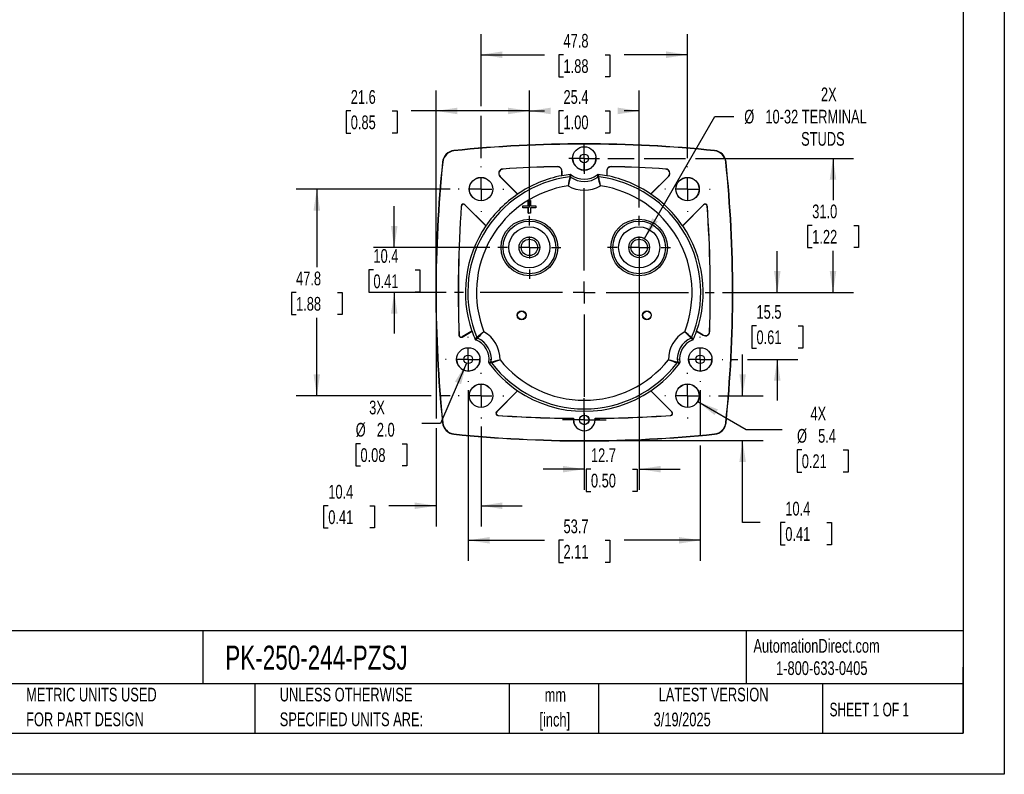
# Model space of a CAD drawing. Header units: millimetres. Extents: x 0 to 419, y 0 to 324.
# Tile 8 of 13: x 191 to 419, y 0 to 175. Entities that reach past the tile are written whole.
import ezdxf

# ---------------------------------------------------------------- set-up
doc = ezdxf.new("R2010")
doc.units = ezdxf.units.MM
doc.header["$LTSCALE"] = 1.5
doc.linetypes.add('CENTERX2', pattern=[20.32, 12.7, -2.54, 2.54, -2.54])
doc.layers.add('CENTER', color=40, linetype='CENTERX2')
doc.layers.add('DIMENSIONS', color=140, linetype='Continuous', lineweight=25)
doc.layers.add('TEXT', color=140, linetype='Continuous', lineweight=25)
doc.styles.add('SLDTEXTSTYLE0', font='TXT', dxfattribs={"width": 0.7})
doc.styles.add('SLDTEXTSTYLE1', font='TXT', dxfattribs={"width": 0.65})
doc.dimstyles.new('SLDDIMSTYLE0', dxfattribs={"dimtxt": 3.237012, "dimasz": 4.953, "dimexe": 0, "dimexo": 0.0625, "dimgap": 0.809253, "dimtad": 0, "dimtih": 1, "dimtoh": 1, "dimrnd": 1e-09, "dimzin": 12, "dimdsep": 46, "dimtxsty": 'SLDTEXTSTYLE0', "dimsah": 1, "dimcen": 0.09, "dimadec": 0, "dimazin": 3, "dimtfac": 1, "dimtofl": 0, "dimtmove": 0, "dimatfit": 3, "dimfxl": 0, "dimfrac": 2, "dimtolj": 1, "dimtzin": 12, "dimarcsym": 0})
doc.dimstyles.new('SLDDIMSTYLE2', dxfattribs={"dimtxt": 3.237012, "dimasz": 4.953, "dimexe": 0, "dimexo": 0.0625, "dimgap": 0.809253, "dimtad": 0, "dimtih": 1, "dimtoh": 1, "dimrnd": 1e-09, "dimzin": 12, "dimdsep": 46, "dimtxsty": 'SLDTEXTSTYLE0', "dimsah": 1, "dimcen": 0.09, "dimadec": 0, "dimazin": 3, "dimtfac": 1, "dimtmove": 0, "dimatfit": 0, "dimfxl": 0, "dimfrac": 2, "dimtolj": 1, "dimtzin": 12, "dimarcsym": 0})
doc.dimstyles.new('SLDDIMSTYLE4', dxfattribs={"dimtxt": 3.237012, "dimasz": 4.953, "dimexe": 0, "dimexo": 0.0625, "dimgap": 0.809253, "dimtad": 0, "dimtih": 1, "dimtoh": 1, "dimrnd": 1e-09, "dimzin": 4, "dimdsep": 46, "dimtxsty": 'SLDTEXTSTYLE0', "dimsah": 1, "dimcen": 0.09, "dimadec": 0, "dimazin": 1, "dimtfac": 1, "dimtofl": 0, "dimtmove": 0, "dimatfit": 3, "dimfxl": 0, "dimfrac": 2, "dimtolj": 1, "dimtzin": 12, "dimarcsym": 0})
doc.dimstyles.new('SLDDIMSTYLE5', dxfattribs={"dimtxt": 3.237012, "dimasz": 4.953, "dimexe": 0, "dimexo": 0.0625, "dimgap": 0.809253, "dimtad": 0, "dimtih": 1, "dimtoh": 1, "dimrnd": 1e-09, "dimzin": 12, "dimdsep": 46, "dimtxsty": 'SLDTEXTSTYLE0', "dimsah": 1, "dimcen": 0, "dimadec": 0, "dimazin": 3, "dimtfac": 1, "dimtofl": 0, "dimtmove": 0, "dimatfit": 3, "dimfxl": 0, "dimfrac": 2, "dimtolj": 1, "dimtzin": 12, "dimarcsym": 0})
doc.dimstyles.new('SLDDIMSTYLE6', dxfattribs={"dimtxt": 3.237012, "dimasz": 4.953, "dimexe": 0, "dimexo": 0.0625, "dimgap": 0.809253, "dimtad": 0, "dimtih": 1, "dimtoh": 1, "dimrnd": 1e-09, "dimzin": 12, "dimdsep": 46, "dimtxsty": 'SLDTEXTSTYLE0', "dimsah": 1, "dimcen": 0, "dimadec": 0, "dimazin": 3, "dimtfac": 1, "dimtofl": 0, "dimtmove": 0, "dimatfit": 3, "dimfxl": 0, "dimfrac": 2, "dimtolj": 1, "dimtzin": 12, "dimarcsym": 0})
doc.dimstyles.new('SLDDIMSTYLE7', dxfattribs={"dimtxt": 3.237012, "dimasz": 4.953, "dimexe": 0, "dimexo": 0.0625, "dimgap": 0.809253, "dimtad": 0, "dimtih": 1, "dimtoh": 1, "dimrnd": 1e-09, "dimzin": 4, "dimdsep": 46, "dimtxsty": 'SLDTEXTSTYLE0', "dimsah": 1, "dimcen": 0, "dimadec": 0, "dimazin": 1, "dimtfac": 1, "dimtofl": 0, "dimtmove": 0, "dimatfit": 3, "dimfxl": 0, "dimfrac": 2, "dimtolj": 1, "dimtzin": 12, "dimarcsym": 0})

# ---------------------------------------------------------------- blocks, each defined once
blk = doc.blocks.new('SW_NOTE_0_1')
at = {"layer": 'TEXT', "color": 0, "linetype": 'CENTERX2', "lineweight": 18, "char_height": 3.175, "attachment_point": 2, "style": 'SLDTEXTSTYLE0'}
for s, insert in [('mm', (4.27, 4.09)), ('[inch]', (4.14, -1.64))]:
    blk.add_mtext(s, dxfattribs=dict(at, insert=insert))
blk = doc.blocks.new('SW_NOTE_0_2')
at = {"layer": 'TEXT', "color": 0, "linetype": 'CENTERX2', "lineweight": 18, "char_height": 3.175, "attachment_point": 1, "style": 'SLDTEXTSTYLE0'}
for s, insert in [('UNLESS OTHERWISE', (0, 4.09)), ('SPECIFIED UNITS ARE:', (0, -1.64))]:
    blk.add_mtext(s, dxfattribs=dict(at, insert=insert))
blk = doc.blocks.new('SW_NOTE_0_6')
at = {"layer": 'TEXT', "color": 0, "linetype": 'CENTERX2', "lineweight": 18, "char_height": 3.175, "attachment_point": 1, "style": 'SLDTEXTSTYLE0'}
for s, insert in [('METRIC UNITS USED', (0, 4.09)), ('FOR PART DESIGN', (0, -1.64))]:
    blk.add_mtext(s, dxfattribs=dict(at, insert=insert))
blk = doc.blocks.new('_D_11')
at = {"layer": 'DIMENSIONS'}
for p, q in [((335.8, 124), (352.11, 152.25)), ((352.11, 152.25), (356.54, 152.25))]:
    blk.add_line(p, q, dxfattribs=at)
blk.add_solid([(335.8, 124), (338.93, 127.91), (337.61, 128.67)], dxfattribs=at)
at = {"layer": 'DIMENSIONS', "char_height": 3.175, "attachment_point": 1, "style": 'SLDTEXTSTYLE0'}
for s, insert in [('2X', (376.67, 158.92)), ('%%c', (358.92, 153.77)), ('10-32 TERMINAL', (363.81, 153.77)), ('STUDS', (372.08, 148.63))]:
    blk.add_mtext(s, dxfattribs=dict(at, insert=insert))
blk = doc.blocks.new('_D_12')
at = {"layer": 'DIMENSIONS'}
for p, q in [((298, 154.64), (298, 171.27)), ((345.8, 142.58), (345.8, 171.27)), ((298, 166.51), (312.7, 166.51)), ((317.09, 166.51), (316, 166.51)), ((316, 166.51), (316, 161.37)), ((326.71, 166.51), (327.79, 166.51)), ((327.79, 166.51), (327.79, 161.37)), ((345.8, 166.51), (331.09, 166.51)), ((316, 161.37), (317.09, 161.37)), ((327.79, 161.37), (326.71, 161.37)), ((298, 142.58), (298, 152.36))]:
    blk.add_line(p, q, dxfattribs=at)
for points in [[(298, 166.51), (302.95, 165.75), (302.95, 167.27)], [(345.8, 166.51), (340.84, 167.27), (340.84, 165.75)]]:
    blk.add_solid(points, dxfattribs=at)
at = {"layer": 'DIMENSIONS', "char_height": 3.175, "attachment_point": 1, "style": 'SLDTEXTSTYLE0'}
for s, insert in [('47.8', (317.09, 171.33)), ('1.88', (317.09, 165.46))]:
    blk.add_mtext(s, dxfattribs=dict(at, insert=insert))
blk = doc.blocks.new('_D_13')
at = {"layer": 'DIMENSIONS'}
for p, q in [((358.54, 87.61), (358.54, 97.14)), ((352.96, 87.61), (363.3, 87.61)), ((323.8, 77.21), (363.3, 77.21)), ((358.54, 58.24), (358.54, 77.21)), ((362.59, 58.24), (358.54, 58.24)), ((368.42, 58.24), (367.33, 58.24)), ((367.33, 58.24), (367.33, 53.09)), ((378.04, 58.24), (379.13, 58.24)), ((379.13, 58.24), (379.13, 53.09)), ((367.33, 53.09), (368.42, 53.09)), ((379.13, 53.09), (378.04, 53.09))]:
    blk.add_line(p, q, dxfattribs=at)
for points in [[(358.54, 87.61), (359.3, 92.57), (357.78, 92.57)], [(358.54, 77.21), (357.78, 72.26), (359.3, 72.26)]]:
    blk.add_solid(points, dxfattribs=at)
at = {"layer": 'DIMENSIONS', "char_height": 3.175, "attachment_point": 1, "style": 'SLDTEXTSTYLE0'}
for s, insert in [('10.4', (368.42, 63.06)), ('0.41', (368.42, 57.19))]:
    blk.add_mtext(s, dxfattribs=dict(at, insert=insert))
blk = doc.blocks.new('_D_14')
at = {"layer": 'DIMENSIONS'}
for p, q in [((287.6, 109.61), (287.6, 82.34)), ((287.6, 80.06), (287.6, 57.38)), ((298, 80.45), (298, 57.38)), ((262.65, 62.14), (261.57, 62.14)), ((261.57, 62.14), (261.57, 57)), ((272.27, 62.14), (273.36, 62.14)), ((273.36, 62.14), (273.36, 57)), ((287.6, 62.14), (276.66, 62.14)), ((298, 62.14), (307.52, 62.14)), ((261.57, 57), (262.65, 57)), ((273.36, 57), (272.27, 57))]:
    blk.add_line(p, q, dxfattribs=at)
for points in [[(287.6, 62.14), (282.64, 62.91), (282.64, 61.38)], [(298, 62.14), (302.95, 61.38), (302.95, 62.91)]]:
    blk.add_solid(points, dxfattribs=at)
at = {"layer": 'DIMENSIONS', "char_height": 3.175, "attachment_point": 1, "style": 'SLDTEXTSTYLE0'}
for s, insert in [('10.4', (262.65, 66.96)), ('0.41', (262.65, 61.09))]:
    blk.add_mtext(s, dxfattribs=dict(at, insert=insert))
blk = doc.blocks.new('_D_15')
at = {"layer": 'DIMENSIONS'}
for p, q in [((334.6, 120.02), (334.6, 65.85)), ((321.9, 79.55), (321.9, 65.85)), ((321.9, 70.61), (312.37, 70.61)), ((323.44, 70.61), (322.35, 70.61)), ((322.35, 70.61), (322.35, 65.47)), ((333.06, 70.61), (334.14, 70.61)), ((334.14, 70.61), (334.14, 65.47)), ((334.6, 70.61), (344.12, 70.61)), ((322.35, 65.47), (323.44, 65.47)), ((334.14, 65.47), (333.06, 65.47))]:
    blk.add_line(p, q, dxfattribs=at)
for points in [[(321.9, 70.61), (316.94, 71.37), (316.94, 69.85)], [(334.6, 70.61), (339.55, 69.85), (339.55, 71.37)]]:
    blk.add_solid(points, dxfattribs=at)
at = {"layer": 'DIMENSIONS', "char_height": 3.175, "attachment_point": 1, "style": 'SLDTEXTSTYLE0'}
for s, insert in [('12.7', (323.44, 75.43)), ('0.50', (323.44, 69.56))]:
    blk.add_mtext(s, dxfattribs=dict(at, insert=insert))
blk = doc.blocks.new('_D_16')
at = {"layer": 'DIMENSIONS'}
for p, q in [((290.83, 135.41), (255.23, 135.41)), ((260, 135.41), (260, 117.38)), ((255.19, 111.51), (254.1, 111.51)), ((254.1, 111.51), (254.1, 106.37)), ((264.81, 111.51), (265.89, 111.51)), ((265.89, 111.51), (265.89, 106.37)), ((254.1, 106.37), (255.19, 106.37)), ((260, 87.61), (260, 105.64)), ((265.89, 106.37), (264.81, 106.37)), ((286.45, 87.61), (255.23, 87.61)), ((290.83, 87.61), (288.74, 87.61))]:
    blk.add_line(p, q, dxfattribs=at)
for points in [[(260, 135.41), (259.23, 130.46), (260.76, 130.46)], [(260, 87.61), (260.76, 92.57), (259.23, 92.57)]]:
    blk.add_solid(points, dxfattribs=at)
at = {"layer": 'DIMENSIONS', "char_height": 3.175, "attachment_point": 1, "style": 'SLDTEXTSTYLE0'}
for s, insert in [('47.8', (255.19, 116.33)), ('1.88', (255.19, 110.46))]:
    blk.add_mtext(s, dxfattribs=dict(at, insert=insert))
blk = doc.blocks.new('_D_17')
at = {"layer": 'DIMENSIONS'}
for p, q in [((327.34, 142.52), (333.45, 142.52)), ((335.74, 142.52), (345.35, 142.52)), ((347.63, 142.52), (384.22, 142.52)), ((379.46, 142.52), (379.46, 132.89)), ((374.65, 127.02), (373.57, 127.02)), ((373.57, 127.02), (373.57, 121.87)), ((384.27, 127.02), (385.36, 127.02)), ((385.36, 127.02), (385.36, 121.87)), ((373.57, 121.87), (374.65, 121.87)), ((379.46, 111.51), (379.46, 121.15)), ((385.36, 121.87), (384.27, 121.87)), ((353.86, 111.51), (384.22, 111.51))]:
    blk.add_line(p, q, dxfattribs=at)
for points in [[(379.46, 142.52), (378.7, 137.57), (380.22, 137.57)], [(379.46, 111.51), (380.22, 116.47), (378.7, 116.47)]]:
    blk.add_solid(points, dxfattribs=at)
at = {"layer": 'DIMENSIONS', "char_height": 3.175, "attachment_point": 1, "style": 'SLDTEXTSTYLE0'}
for s, insert in [('31.0', (374.65, 131.84)), ('1.22', (374.65, 125.97))]:
    blk.add_mtext(s, dxfattribs=dict(at, insert=insert))
blk = doc.blocks.new('_D_18')
at = {"layer": 'DIMENSIONS'}
for p, q in [((366.56, 111.51), (366.56, 121.04)), ((353.86, 111.51), (371.32, 111.51)), ((361.75, 103.77), (360.66, 103.77)), ((360.66, 103.77), (360.66, 98.62)), ((371.37, 103.77), (372.45, 103.77)), ((372.45, 103.77), (372.45, 98.62)), ((360.66, 98.62), (361.75, 98.62)), ((372.45, 98.62), (371.37, 98.62)), ((355.89, 96.02), (357.4, 96.02)), ((359.68, 96.02), (371.32, 96.02)), ((366.56, 96.02), (366.56, 86.5))]:
    blk.add_line(p, q, dxfattribs=at)
for points in [[(366.56, 111.51), (367.32, 116.47), (365.79, 116.47)], [(366.56, 96.02), (365.79, 91.07), (367.32, 91.07)]]:
    blk.add_solid(points, dxfattribs=at)
at = {"layer": 'DIMENSIONS', "char_height": 3.175, "attachment_point": 1, "style": 'SLDTEXTSTYLE0'}
for s, insert in [('15.5', (361.75, 108.59)), ('0.61', (361.75, 102.72))]:
    blk.add_mtext(s, dxfattribs=dict(at, insert=insert))
blk = doc.blocks.new('_D_19')
at = {"layer": 'DIMENSIONS'}
for p, q in [((295.05, 88.88), (295.05, 49.39)), ((348.74, 88.88), (348.74, 78.36)), ((348.74, 76.07), (348.74, 49.39)), ((295.05, 54.15), (312.7, 54.15)), ((317.09, 54.15), (316, 54.15)), ((316, 54.15), (316, 49)), ((326.71, 54.15), (327.79, 54.15)), ((327.79, 54.15), (327.79, 49)), ((348.74, 54.15), (331.09, 54.15)), ((316, 49), (317.09, 49)), ((327.79, 49), (326.71, 49))]:
    blk.add_line(p, q, dxfattribs=at)
for points in [[(295.05, 54.15), (300, 53.39), (300, 54.91)], [(348.74, 54.15), (343.79, 54.91), (343.79, 53.39)]]:
    blk.add_solid(points, dxfattribs=at)
at = {"layer": 'DIMENSIONS', "char_height": 3.175, "attachment_point": 1, "style": 'SLDTEXTSTYLE0'}
for s, insert in [('53.7', (317.09, 58.97)), ('2.11', (317.09, 53.1))]:
    blk.add_mtext(s, dxfattribs=dict(at, insert=insert))
blk = doc.blocks.new('_D_20')
at = {"layer": 'DIMENSIONS'}
for p, q in [((277.91, 121.92), (277.91, 131.45)), ((300, 121.92), (273.15, 121.92)), ((273.1, 116.72), (272.02, 116.72)), ((272.02, 116.72), (272.02, 111.57)), ((282.72, 116.72), (283.81, 116.72)), ((283.81, 116.72), (283.81, 111.57)), ((272.02, 111.57), (273.1, 111.57)), ((289.93, 111.51), (273.15, 111.51)), ((277.91, 111.51), (277.91, 101.99)), ((283.81, 111.57), (282.72, 111.57))]:
    blk.add_line(p, q, dxfattribs=at)
for points in [[(277.91, 121.92), (278.67, 126.88), (277.15, 126.88)], [(277.91, 111.51), (277.15, 106.56), (278.67, 106.56)]]:
    blk.add_solid(points, dxfattribs=at)
at = {"layer": 'DIMENSIONS', "char_height": 3.175, "attachment_point": 1, "style": 'SLDTEXTSTYLE0'}
for s, insert in [('10.4', (273.1, 121.54)), ('0.41', (273.1, 115.67))]:
    blk.add_mtext(s, dxfattribs=dict(at, insert=insert))
blk = doc.blocks.new('_D_21')
at = {"layer": 'DIMENSIONS'}
for p, q in [((309.2, 131.12), (309.2, 158.26)), ((334.6, 131.12), (334.6, 158.26)), ((309.2, 153.5), (312.7, 153.5)), ((317.09, 153.5), (316, 153.5)), ((316, 153.5), (316, 148.35)), ((326.71, 153.5), (327.79, 153.5)), ((327.79, 153.5), (327.79, 148.35)), ((334.6, 153.5), (331.09, 153.5)), ((316, 148.35), (317.09, 148.35)), ((327.79, 148.35), (326.71, 148.35))]:
    blk.add_line(p, q, dxfattribs=at)
for points in [[(309.2, 153.5), (314.15, 152.74), (314.15, 154.26)], [(334.6, 153.5), (329.64, 154.26), (329.64, 152.74)]]:
    blk.add_solid(points, dxfattribs=at)
at = {"layer": 'DIMENSIONS', "char_height": 3.175, "attachment_point": 1, "style": 'SLDTEXTSTYLE0'}
for s, insert in [('25.4', (317.09, 158.32)), ('1.00', (317.09, 152.45))]:
    blk.add_mtext(s, dxfattribs=dict(at, insert=insert))
blk = doc.blocks.new('_D_22')
at = {"layer": 'DIMENSIONS'}
for p, q in [((348.15, 86.25), (359.34, 79.8)), ((359.34, 79.8), (367.67, 79.8)), ((372.23, 75.09), (371.14, 75.09)), ((371.14, 75.09), (371.14, 69.95)), ((381.84, 75.09), (382.93, 75.09)), ((382.93, 75.09), (382.93, 69.95)), ((371.14, 69.95), (372.23, 69.95)), ((382.93, 69.95), (381.84, 69.95))]:
    blk.add_line(p, q, dxfattribs=at)
blk.add_solid([(348.15, 86.25), (352.06, 83.12), (352.82, 84.44)], dxfattribs=at)
at = {"layer": 'DIMENSIONS', "char_height": 3.175, "attachment_point": 1, "style": 'SLDTEXTSTYLE0'}
for s, insert in [('4X', (374.24, 85.06)), ('%%c', (371.13, 79.91)), ('5.4', (376.02, 79.91)), ('0.21', (372.23, 74.04))]:
    blk.add_mtext(s, dxfattribs=dict(at, insert=insert))
blk = doc.blocks.new('_D_23')
at = {"layer": 'DIMENSIONS'}
for p, q in [((287.6, 113.42), (287.6, 158.26)), ((309.2, 131.12), (309.2, 158.26)), ((267.85, 153.5), (266.76, 153.5)), ((266.76, 153.5), (266.76, 148.35)), ((277.47, 153.5), (278.56, 153.5)), ((278.56, 153.5), (278.56, 148.35)), ((287.6, 153.5), (281.85, 153.5)), ((309.2, 153.5), (287.6, 153.5)), ((266.76, 148.35), (267.85, 148.35)), ((278.56, 148.35), (277.47, 148.35))]:
    blk.add_line(p, q, dxfattribs=at)
for points in [[(287.6, 153.5), (292.55, 152.74), (292.55, 154.26)], [(309.2, 153.5), (304.24, 154.26), (304.24, 152.74)]]:
    blk.add_solid(points, dxfattribs=at)
at = {"layer": 'DIMENSIONS', "char_height": 3.175, "attachment_point": 1, "style": 'SLDTEXTSTYLE0'}
for s, insert in [('21.6', (267.85, 158.32)), ('0.85', (267.85, 152.45))]:
    blk.add_mtext(s, dxfattribs=dict(at, insert=insert))
blk = doc.blocks.new('_D_24')
at = {"layer": 'DIMENSIONS'}
for p, q in [((294.65, 95.11), (288.6, 81.2)), ((288.6, 81.2), (284.27, 81.2)), ((270.1, 76.5), (269.01, 76.5)), ((269.01, 76.5), (269.01, 71.36)), ((279.72, 76.5), (280.81, 76.5)), ((280.81, 76.5), (280.81, 71.36)), ((269.01, 71.36), (270.1, 71.36)), ((280.81, 71.36), (279.72, 71.36))]:
    blk.add_line(p, q, dxfattribs=at)
blk.add_solid([(294.65, 95.11), (291.97, 90.87), (293.37, 90.26)], dxfattribs=at)
at = {"layer": 'DIMENSIONS', "char_height": 3.175, "attachment_point": 1, "style": 'SLDTEXTSTYLE0'}
for s, insert in [('3X', (272.11, 86.46)), ('%%c', (269, 81.32)), ('2.0', (273.89, 81.32)), ('0.08', (270.1, 75.45))]:
    blk.add_mtext(s, dxfattribs=dict(at, insert=insert))
blk = doc.blocks.new('SW_CENTERMARKSYMBOL_0')
at = {"layer": 'CENTER', "color": 0}
for p, q in [((0, 5.08), (0, 7.29)), ((0, 0), (0, 2.54)), ((-5.08, 0), (-7.29, 0)), ((0, 0), (-2.54, 0)), ((0, 0), (0, -2.54)), ((0, 0), (2.54, 0)), ((5.08, 0), (7.29, 0)), ((0, -5.08), (0, -7.29))]:
    blk.add_line(p, q, dxfattribs=at)
blk = doc.blocks.new('SW_CENTERMARKSYMBOL_1')
at = {"layer": 'CENTER', "color": 0}
for p, q in [((0, 5.08), (0, 7.29)), ((0, 0), (0, 2.54)), ((-5.08, 0), (-7.29, 0)), ((0, 0), (-2.54, 0)), ((0, 0), (0, -2.54)), ((0, 0), (2.54, 0)), ((5.08, 0), (7.29, 0)), ((0, -5.08), (0, -7.29))]:
    blk.add_line(p, q, dxfattribs=at)
blk = doc.blocks.new('SW_CENTERMARKSYMBOL_2')
at = {"layer": 'CENTER', "color": 0}
for p, q in [((0, 5.08), (0, 5.26)), ((0, 0), (0, 2.54)), ((-5.08, 0), (-5.26, 0)), ((0, 0), (-2.54, 0)), ((0, 0), (0, -2.54)), ((0, 0), (2.54, 0)), ((5.08, 0), (5.26, 0)), ((0, -5.08), (0, -5.26))]:
    blk.add_line(p, q, dxfattribs=at)
blk = doc.blocks.new('SW_CENTERMARKSYMBOL_3')
at = {"layer": 'CENTER', "color": 0}
for p, q in [((0, 5.08), (0, 5.26)), ((0, 0), (0, 2.54)), ((-5.08, 0), (-5.26, 0)), ((0, 0), (-2.54, 0)), ((0, 0), (0, -2.54)), ((0, 0), (2.54, 0)), ((5.08, 0), (5.26, 0)), ((0, -5.08), (0, -5.26))]:
    blk.add_line(p, q, dxfattribs=at)
blk = doc.blocks.new('SW_CENTERMARKSYMBOL_4')
at = {"layer": 'CENTER', "color": 0}
for p, q in [((0, 5.08), (0, 5.26)), ((0, 0), (0, 2.54)), ((-5.08, 0), (-5.26, 0)), ((0, 0), (-2.54, 0)), ((0, 0), (0, -2.54)), ((0, 0), (2.54, 0)), ((5.08, 0), (5.26, 0)), ((0, -5.08), (0, -5.26))]:
    blk.add_line(p, q, dxfattribs=at)
blk = doc.blocks.new('SW_CENTERMARKSYMBOL_5')
at = {"layer": 'CENTER', "color": 0}
for p, q in [((0, 5.08), (0, 5.26)), ((0, 0), (0, 2.54)), ((-5.08, 0), (-5.26, 0)), ((0, 0), (-2.54, 0)), ((0, 0), (0, -2.54)), ((0, 0), (2.54, 0)), ((5.08, 0), (5.26, 0)), ((0, -5.08), (0, -5.26))]:
    blk.add_line(p, q, dxfattribs=at)
blk = doc.blocks.new('SW_CENTERMARKSYMBOL_6')
at = {"layer": 'CENTER', "color": 0}
for p, q in [((0, 5.08), (0, 30.06)), ((0, 0), (0, 2.54)), ((-5.08, 0), (-30.06, 0)), ((0, 0), (-2.54, 0)), ((0, 0), (0, -2.54)), ((0, 0), (2.54, 0)), ((5.08, 0), (30.06, 0)), ((0, -5.08), (0, -30.06))]:
    blk.add_line(p, q, dxfattribs=at)
blk = doc.blocks.new('SW_CENTERMARKSYMBOL_7')
at = {"layer": 'CENTER', "color": 0}
for p, q in [((0, 2.54), (0, 3.54)), ((0, 0), (0, 2.54)), ((-2.54, 0), (-3.54, 0)), ((0, 0), (-2.54, 0)), ((0, 0), (0, -2.54)), ((0, 0), (2.54, 0)), ((2.54, 0), (3.54, 0)), ((0, -2.54), (0, -3.54))]:
    blk.add_line(p, q, dxfattribs=at)
blk = doc.blocks.new('SW_CENTERMARKSYMBOL_8')
at = {"layer": 'CENTER', "color": 0}
for p, q in [((0, 5.08), (0, 5.24)), ((0, 0), (0, 2.54)), ((-5.08, 0), (-5.24, 0)), ((0, 0), (-2.54, 0)), ((0, 0), (0, -2.54)), ((0, 0), (2.54, 0)), ((5.08, 0), (5.24, 0)), ((0, -5.08), (0, -5.24))]:
    blk.add_line(p, q, dxfattribs=at)
blk = doc.blocks.new('SW_CENTERMARKSYMBOL_9')
at = {"layer": 'CENTER', "color": 0}
for p, q in [((0, 2.54), (0, 5.06)), ((0, 0), (0, 2.54)), ((-2.54, 0), (-5.06, 0)), ((0, 0), (-2.54, 0)), ((0, 0), (0, -2.54)), ((0, 0), (2.54, 0)), ((2.54, 0), (5.06, 0)), ((0, -2.54), (0, -5.06))]:
    blk.add_line(p, q, dxfattribs=at)
blk = doc.blocks.new('SW_CENTERMARKSYMBOL_10')
at = {"layer": 'CENTER', "color": 0}
for p, q in [((0, 5.08), (0, 5.24)), ((0, 0), (0, 2.54)), ((-5.08, 0), (-5.24, 0)), ((0, 0), (-2.54, 0)), ((0, 0), (0, -2.54)), ((0, 0), (2.54, 0)), ((5.08, 0), (5.24, 0)), ((0, -5.08), (0, -5.24))]:
    blk.add_line(p, q, dxfattribs=at)

msp = doc.modelspace()

# ---------------------------------------------------------------- linework, layer by layer
at = {"color": 7, "linetype": 'Continuous'}
for p, q in [((419.104, 323.854), (419.104, 0.004)), ((419.104, 0.004), (0.004, 0.004))]:
    msp.add_line(p, q, dxfattribs=at)
for p, q in [((291.728, 144.33), (291.735, 144.262)), ((352.065, 144.33), (352.058, 144.262)), ((289.079, 141.681), (289.148, 141.674)), ((324.616, 142.513), (324.606, 142.746)), ((354.714, 141.681), (354.645, 141.674)), ((303.062, 140.048), (303.018, 140.065)), ((315.694, 140.615), (315.675, 140.596)), ((316.697, 139.596), (316.716, 139.616)), ((316.697, 139.596), (316.697, 138.517)), ((316.716, 138.499), (316.716, 139.616)), ((327.077, 139.616), (327.097, 139.596)), ((327.077, 139.616), (327.077, 138.499)), ((327.097, 139.596), (327.097, 138.517)), ((328.118, 140.596), (328.099, 140.615)), ((340.775, 140.065), (340.731, 140.048)), ((302.42, 138.343), (302.376, 138.36)), ((302.376, 138.36), (306.478, 134.258)), ((306.479, 134.284), (302.42, 138.343)), ((316.705, 138.518), (316.716, 138.499)), ((318.544, 138.258), (318.695, 138.805)), ((318.723, 138.211), (318.881, 138.751)), ((324.912, 138.751), (325.07, 138.211)), ((325.098, 138.805), (325.249, 138.258)), ((327.077, 138.499), (327.088, 138.518)), ((341.373, 138.343), (337.314, 134.284)), ((337.315, 134.258), (341.417, 138.36)), ((341.373, 138.343), (341.417, 138.36)), ((306.472, 134.279), (306.478, 134.258)), ((308.949, 132.81), (308.947, 132.813)), ((308.947, 132.813), (309.447, 132.813)), ((308.947, 131.563), (308.947, 132.813)), ((308.949, 132.81), (309.444, 132.81)), ((308.949, 131.56), (308.949, 132.81)), ((309.447, 132.813), (309.444, 132.81)), ((309.444, 132.81), (309.444, 131.56)), ((309.447, 132.813), (309.447, 131.563)), ((337.315, 134.258), (337.322, 134.279)), ((293.419, 131.492), (293.435, 131.449)), ((294.271, 131.811), (294.288, 131.768)), ((299.151, 126.932), (294.271, 131.811)), ((294.288, 131.768), (299.112, 126.943)), ((307.697, 131.063), (307.697, 131.563)), ((307.697, 131.563), (307.699, 131.56)), ((307.697, 131.563), (308.947, 131.563)), ((307.697, 131.063), (307.699, 131.065)), ((308.947, 131.063), (307.697, 131.063)), ((307.699, 131.065), (307.699, 131.56)), ((307.699, 131.56), (308.949, 131.56)), ((308.949, 131.065), (307.699, 131.065)), ((308.947, 131.563), (308.949, 131.56)), ((308.947, 131.063), (308.949, 131.065)), ((308.947, 129.813), (308.947, 131.063)), ((308.949, 129.815), (308.949, 131.065)), ((309.447, 131.563), (309.444, 131.56)), ((309.444, 131.56), (310.694, 131.56)), ((310.694, 131.065), (309.444, 131.065)), ((309.444, 131.065), (309.444, 129.815)), ((309.447, 131.063), (309.444, 131.065)), ((309.447, 131.563), (310.697, 131.563)), ((310.697, 131.063), (309.447, 131.063)), ((309.447, 131.063), (309.447, 129.813)), ((310.697, 131.563), (310.694, 131.56)), ((310.694, 131.56), (310.694, 131.065)), ((310.697, 131.063), (310.694, 131.065)), ((310.697, 131.563), (310.697, 131.063)), ((349.522, 131.811), (344.642, 126.932)), ((344.681, 126.943), (349.506, 131.768)), ((349.506, 131.768), (349.522, 131.811)), ((350.358, 131.449), (350.374, 131.492)), ((308.947, 129.813), (308.949, 129.815)), ((309.447, 129.813), (308.947, 129.813)), ((309.444, 129.815), (308.949, 129.815)), ((309.447, 129.813), (309.444, 129.815)), ((299.151, 126.932), (299.112, 126.943)), ((344.681, 126.943), (344.642, 126.932)), ((292.916, 101.634), (292.897, 101.601)), ((293.647, 101.185), (295.935, 102.506)), ((293.665, 101.218), (293.647, 101.185)), ((295.895, 102.505), (293.665, 101.218)), ((295.895, 102.505), (295.935, 102.506)), ((296.66, 100.639), (297.058, 101.044)), ((296.799, 100.505), (297.188, 100.912)), ((346.605, 100.912), (346.994, 100.505)), ((346.735, 101.044), (347.133, 100.639)), ((347.858, 102.506), (347.898, 102.505)), ((347.858, 102.506), (349.424, 101.602)), ((349.406, 101.635), (347.898, 102.505)), ((349.406, 101.635), (349.424, 101.602)), ((350.923, 102.437), (350.905, 102.47)), ((297.769, 96.013), (297.759, 96.246)), ((351.463, 96.013), (351.453, 96.246)), ((300.361, 95.415), (299.815, 95.282)), ((300.411, 95.237), (299.862, 95.095)), ((343.932, 95.095), (343.382, 95.237)), ((343.978, 95.282), (343.432, 95.415)), ((306.478, 88.767), (301.598, 83.888)), ((301.641, 83.904), (306.466, 88.729)), ((306.466, 88.729), (306.478, 88.767)), ((337.327, 88.729), (337.315, 88.767)), ((342.195, 83.888), (337.315, 88.767)), ((337.327, 88.729), (342.152, 83.904)), ((301.598, 83.888), (301.641, 83.904)), ((301.917, 83.035), (301.961, 83.051)), ((319.397, 82.374), (319.377, 82.355)), ((319.377, 82.355), (319.377, 82.013)), ((319.397, 82.013), (319.397, 82.374)), ((324.416, 82.355), (324.397, 82.374)), ((324.397, 82.374), (324.397, 82.013)), ((324.416, 82.013), (324.416, 82.355)), ((341.833, 83.051), (341.876, 83.035)), ((342.152, 83.904), (342.195, 83.888)), ((289.148, 81.351), (289.079, 81.344)), ((319.377, 82.013), (319.397, 82.013)), ((324.397, 82.013), (324.416, 82.013)), ((354.714, 81.344), (354.645, 81.351)), ((291.728, 78.695), (291.735, 78.764)), ((352.065, 78.695), (352.058, 78.764))]:
    msp.add_line(p, q)
at = {"flags": 128}
for points in [[(324.486, 141.683), (324.577, 142.053), (324.616, 142.513)], [(297.639, 95.183), (297.73, 95.553), (297.769, 96.013)], [(351.333, 95.183), (351.423, 95.553), (351.463, 96.013)]]:
    msp.add_lwpolyline(points, dxfattribs=at)
for centre, radius in [((321.897, 142.524), 2.7), ((321.897, 142.524), 1), ((297.997, 135.413), 2.719), ((297.997, 135.413), 2.7), ((345.797, 135.413), 2.719), ((345.797, 135.413), 2.7), ((309.197, 121.913), 6.558), ((309.197, 121.913), 6.1), ((334.597, 121.913), 6.558), ((334.597, 121.913), 6.1), ((309.197, 121.924), 4.75), ((334.597, 121.924), 4.75), ((309.197, 121.924), 2.4), ((309.197, 121.924), 1.9), ((334.597, 121.924), 2.4), ((334.597, 121.924), 1.9), ((307.397, 106.211), 1.015), ((307.397, 106.211), 0.95), ((336.397, 106.211), 1.015), ((336.397, 106.211), 0.95), ((295.05, 96.024), 2.7), ((348.743, 96.024), 2.7), ((295.05, 96.024), 1), ((348.743, 96.024), 1), ((297.997, 87.613), 2.719), ((297.997, 87.613), 2.7), ((345.797, 87.613), 2.719), ((345.797, 87.613), 2.7), ((321.897, 82.013), 1.111), ((321.897, 82.013), 1.1)]:
    msp.add_circle(centre, radius)
for centre, radius, start, end in [((321.897, -148.187), 294.069, 84.11164, 95.88836), ((292.032, 141.377), 2.969, 95.88836, 174.11164), ((292.032, 141.377), 2.9, 95.88836, 174.11164), ((321.897, -148.187), 294, 84.11164, 95.88836), ((351.761, 141.377), 2.9, 5.88836, 84.11164), ((351.761, 141.377), 2.969, 5.88836, 84.11164), ((581.597, 111.513), 294.069, 174.11164, 185.88836), ((581.597, 111.513), 294, 174.11164, 185.88836), ((321.897, 142.513), 2.7, 179.88574, 0), ((62.197, 111.513), 294, 354.11164, 5.88836), ((62.197, 111.513), 294.069, 354.11164, 5.88836), ((303.083, 139.067), 1, 93.74164, 225.0049), ((303.127, 139.05), 1, 93.73301, 225.00498), ((321.897, -148.237), 288.919, 91.23006, 93.74645), ((321.897, -148.237), 288.9, 91.23397, 93.73802), ((315.697, 139.596), 1, 359.99935, 91.23463), ((315.716, 139.616), 1, 359.99933, 91.23073), ((328.077, 139.616), 1, 88.76927, 180.00067), ((328.097, 139.596), 1, 88.76537, 180.00065), ((321.897, -148.237), 288.919, 86.25355, 88.76994), ((321.897, -148.237), 288.9, 86.26198, 88.76603), ((340.666, 139.05), 1, 314.99503, 86.26693), ((340.71, 139.067), 1, 314.99515, 86.25849), ((321.897, 111.513), 26.955, 97.14505, 202.85495), ((321.897, 111.513), 27.5, 100.88122, 124.11878), ((321.897, 111.513), 27.479, 96.68982, 100.86738), ((350.684, 131.289), 32.887, 167.7661, 171.43529), ((342.884, 130.443), 25.379, 162.17591, 166.91861), ((318.575, 138.01), 0.25, 53.59047, 97.13786), ((318.725, 138.556), 0.25, 51.27825, 96.69007), ((321.897, 142.513), 5.345, 233.58327, 306.41673), ((321.897, 142.513), 4.821, 231.2785, 308.7215), ((325.069, 138.556), 0.25, 83.30993, 128.72175), ((325.218, 138.01), 0.25, 82.86261, 126.40953), ((300.79, 130.41), 25.503, 13.09287, 17.81261), ((321.897, 111.513), 27.479, 79.13262, 83.31018), ((321.897, 111.513), 26.955, 337.14505, 82.85495), ((293.04, 131.277), 32.957, 8.56858, 12.23003), ((321.897, 111.513), 27.5, 55.88122, 79.11878), ((321.896, 111.513), 24.955, 98.60159, 201.39841), ((321.897, 142.513), 7.345, 239.45506, 300.54494), ((321.897, 111.513), 24.955, 338.60159, 81.39841), ((321.897, 111.513), 27.479, 124.13262, 145.86738), ((321.897, 111.513), 27.479, 34.13262, 55.86738), ((581.647, 111.513), 288.919, 176.03468, 181.96598), ((581.647, 111.513), 288.9, 176.04306, 181.95963), ((293.918, 131.458), 0.5, 44.99513, 176.03956), ((293.934, 131.414), 0.5, 44.99513, 176.04794), ((349.859, 131.414), 0.5, 3.95206, 135.00487), ((349.875, 131.458), 0.5, 3.96044, 135.00487), ((62.147, 111.513), 288.9, 358.20623, 3.95694), ((62.147, 111.513), 288.919, 358.19984, 3.96532), ((321.897, 111.513), 27.517, 145.89274, 199.10726), ((321.897, 111.513), 27.517, 340.89274, 34.10726), ((293.397, 101.618), 0.5, 181.96359, 300.00239), ((293.415, 101.651), 0.5, 181.95724, 300.00239), ((321.897, 111.513), 27.479, 199.13262, 203.31018), ((296.89, 100.738), 0.25, 203.30993, 248.72175), ((295.05, 96.013), 4.821, 351.2785, 68.7215), ((319.208, 76.641), 32.957, 128.56858, 132.23003), ((297.288, 101.141), 0.25, 202.86261, 246.40953), ((316.084, 83.785), 25.503, 133.09287, 137.81261), ((295.05, 96.013), 5.345, 353.58327, 66.41673), ((295.05, 96.013), 7.345, 359.45506, 60.54494), ((348.743, 96.013), 7.345, 119.45506, 180.54494), ((348.743, 96.013), 5.345, 113.58327, 186.41673), ((348.743, 96.013), 4.821, 111.2785, 188.7215), ((327.797, 83.872), 25.379, 42.17591, 46.91861), ((324.63, 76.694), 32.887, 47.7661, 51.43529), ((346.505, 101.141), 0.25, 293.59047, 337.13786), ((346.903, 100.738), 0.25, 291.27825, 336.69007), ((321.897, 111.513), 27.479, 336.68982, 340.86738), ((349.906, 102.501), 1, 239.99757, 358.20864), ((349.924, 102.468), 1, 239.99763, 358.20226), ((295.05, 96.013), 2.7, 179.88584, 0), ((295.009, 120.224), 25.379, 282.17591, 286.91861), ((290.376, 126.555), 32.887, 287.7661, 291.43529), ((321.897, 111.512), 24.955, 218.60159, 321.39841), ((353.441, 126.621), 32.957, 248.56858, 252.23003), ((348.815, 120.343), 25.503, 253.09287, 257.81261), ((348.743, 96.013), 2.7, 179.88582, 0), ((300.062, 95.244), 0.25, 171.27825, 216.69007), ((321.897, 111.513), 27.479, 216.68982, 235.86738), ((300.61, 95.387), 0.25, 173.59047, 217.13786), ((321.897, 111.513), 26.955, 217.14505, 322.85495), ((321.897, 111.513), 27.479, 304.13262, 323.31018), ((343.183, 95.387), 0.25, 322.86261, 6.40953), ((343.731, 95.244), 0.25, 323.30993, 8.72175), ((321.897, 111.513), 27.517, 235.89274, 304.10726), ((301.952, 83.534), 0.5, 134.99513, 266.03956), ((301.995, 83.55), 0.5, 134.99513, 266.04794), ((321.897, 371.263), 288.919, 266.03468, 269.50041), ((321.897, 371.263), 288.9, 266.04306, 269.50418), ((321.897, 371.263), 288.9, 270.49582, 273.95694), ((321.897, 371.263), 288.919, 270.49959, 273.96532), ((341.798, 83.55), 0.5, 273.95206, 45.00487), ((341.842, 83.534), 0.5, 273.96044, 45.00487), ((292.032, 81.649), 2.969, 185.88836, 264.11164), ((292.032, 81.649), 2.9, 185.88836, 264.11164), ((321.897, 82.013), 2.519, 180, 0), ((321.897, 82.013), 2.5, 180, 0), ((351.761, 81.649), 2.9, 275.88836, 354.11164), ((351.761, 81.649), 2.969, 275.88836, 354.11164), ((321.897, 371.213), 294.069, 264.11164, 275.88836), ((321.897, 371.213), 294, 264.11164, 275.88836)]:
    msp.add_arc(centre, radius, start, end)
at = {"layer": 'TEXT'}
for p, q in [((409.575, 314.325), (409.575, 9.525)), ((409.575, 33.189), (9.525, 33.189)), ((233.638, 33.189), (233.638, 20.955)), ((359.363, 33.189), (359.363, 20.955)), ((409.575, 9.525), (409.575, 24.765)), ((409.575, 20.955), (9.525, 20.955)), ((245.67, 20.955), (245.67, 9.525)), ((304.536, 20.955), (304.536, 9.525)), ((325.218, 20.955), (325.218, 9.525)), ((377.023, 20.955), (377.023, 9.525)), ((9.525, 9.525), (409.575, 9.525))]:
    msp.add_line(p, q, dxfattribs=at)

# ---------------------------------------------------------------- block references
at = {"layer": 'CENTER'}
for name, p in [('SW_CENTERMARKSYMBOL_7', (321.897, 142.524)), ('SW_CENTERMARKSYMBOL_6', (321.897, 111.513)), ('SW_CENTERMARKSYMBOL_3', (297.997, 135.413)), ('SW_CENTERMARKSYMBOL_2', (345.797, 135.413)), ('SW_CENTERMARKSYMBOL_0', (309.197, 121.924)), ('SW_CENTERMARKSYMBOL_1', (334.597, 121.924)), ('SW_CENTERMARKSYMBOL_10', (295.05, 96.024)), ('SW_CENTERMARKSYMBOL_8', (348.743, 96.024)), ('SW_CENTERMARKSYMBOL_4', (297.997, 87.613)), ('SW_CENTERMARKSYMBOL_5', (345.797, 87.613)), ('SW_CENTERMARKSYMBOL_9', (321.897, 82.013))]:
    msp.add_blockref(name, p, dxfattribs=at)
at = {"layer": 'TEXT', "linetype": 'CENTERX2', "lineweight": 18}
for name, p in [('SW_NOTE_0_6', (192.718, 15.953)), ('SW_NOTE_0_2', (251.412, 15.953)), ('SW_NOTE_0_1', (310.929, 15.875))]:
    msp.add_blockref(name, p, dxfattribs=at)

# ---------------------------------------------------------------- texts
for s, insert, char_height, attachment_point, style in [('PK-250-244-PZSJ', (238.812, 29.783), 5.55625, 1, 'SLDTEXTSTYLE0'), ('AutomationDirect.com', (361.042, 31.315), 3.175, 1, 'SLDTEXTSTYLE0'), ('1-800-633-0405', (366.287, 26.156), 3.175, 1, 'SLDTEXTSTYLE0'), ('LATEST VERSION', (351.828, 20.046), 3.175, 2, 'SLDTEXTSTYLE0'), ('SHEET 1 OF 1', (378.662, 16.577), 3.175, 1, 'SLDTEXTSTYLE1'), ('3/19/2025', (344.552, 14.279), 3.175, 2, 'SLDTEXTSTYLE0')]:
    msp.add_mtext(s, dxfattribs=dict(at, insert=insert, char_height=char_height, attachment_point=attachment_point, style=style))

# ---------------------------------------------------------------- dimensions: what is measured, and where the dimension line sits
at = {"layer": 'DIMENSIONS'}
for base, p1, p2, dimstyle, picture, middle in [((297.997, 166.51), (345.797, 140.672), (297.997, 140.672), 'SLDDIMSTYLE0', '_D_12', (321.897, 166.51)), ((287.597, 153.499), (309.197, 129.214), (287.597, 111.513), 'SLDDIMSTYLE0', '_D_23', (272.66, 153.499)), ((334.597, 153.499), (309.197, 129.214), (334.597, 129.214), 'SLDDIMSTYLE0', '_D_21', (321.897, 153.499)), ((334.597, 70.611), (321.897, 81.455), (334.597, 121.924), 'SLDDIMSTYLE2', '_D_15', (328.247, 70.611)), ((287.597, 62.144), (297.997, 82.354), (287.597, 111.513), 'SLDDIMSTYLE2', '_D_14', (267.463, 62.144)), ((295.05, 54.148), (348.743, 90.784), (295.05, 90.784), 'SLDDIMSTYLE0', '_D_19', (321.897, 54.148))]:
    dim = msp.add_linear_dim(base=base, p1=p1, p2=p2, dimstyle=dimstyle, dxfattribs=at)
    dim.commit()
    dim.dimension.update_dxf_attribs({"geometry": picture, "text_midpoint": middle, "dimtype": 160})
dim = msp.add_diameter_dim_2p(p1=(333.397, 119.845), p2=(335.797, 124.002), text='2X\\P%%c10-32 TERMINAL\\PSTUDS', dimstyle='SLDDIMSTYLE5', override={"dimpost": '<>'}, dxfattribs=at)
dim.commit()
dim.dimension.update_dxf_attribs({"geometry": '_D_11', "text_midpoint": (379.462, 152.253), "dimtype": 163})
for base, p1, p2, dimstyle, picture, middle in [((379.462, 111.513), (325.437, 142.524), (351.954, 111.513), 'SLDDIMSTYLE4', '_D_17', (379.462, 127.018)), ((259.997, 87.613), (292.737, 135.413), (292.737, 87.613), 'SLDDIMSTYLE0', '_D_16', (259.997, 111.513)), ((277.912, 121.924), (291.839, 111.513), (301.907, 121.924), 'SLDDIMSTYLE2', '_D_20', (277.912, 116.718)), ((366.556, 96.024), (351.954, 111.513), (353.983, 96.024), 'SLDDIMSTYLE2', '_D_18', (366.556, 103.768)), ((358.539, 77.213), (351.056, 87.613), (321.897, 77.213), 'SLDDIMSTYLE2', '_D_13', (358.539, 58.238))]:
    dim = msp.add_linear_dim(base=base, p1=p1, p2=p2, angle=90, dimstyle=dimstyle, dxfattribs=at)
    dim.commit()
    dim.dimension.update_dxf_attribs({"geometry": picture, "text_midpoint": middle, "dimtype": 160})
for p1, p2, text, dimstyle, picture, middle in [((295.449, 96.94), (294.651, 95.107), '3X\\P<>', 'SLDDIMSTYLE7', '_D_24', (274.91, 79.073)), ((343.442, 88.972), (348.151, 86.253), '4X\\P<>', 'SLDDIMSTYLE6', '_D_22', (377.035, 77.667))]:
    dim = msp.add_diameter_dim_2p(p1=p1, p2=p2, text=text, dimstyle=dimstyle, dxfattribs=at)
    dim.commit()
    dim.dimension.update_dxf_attribs({"geometry": picture, "text_midpoint": middle, "dimtype": 163})

doc.saveas('drawing.dxf')
